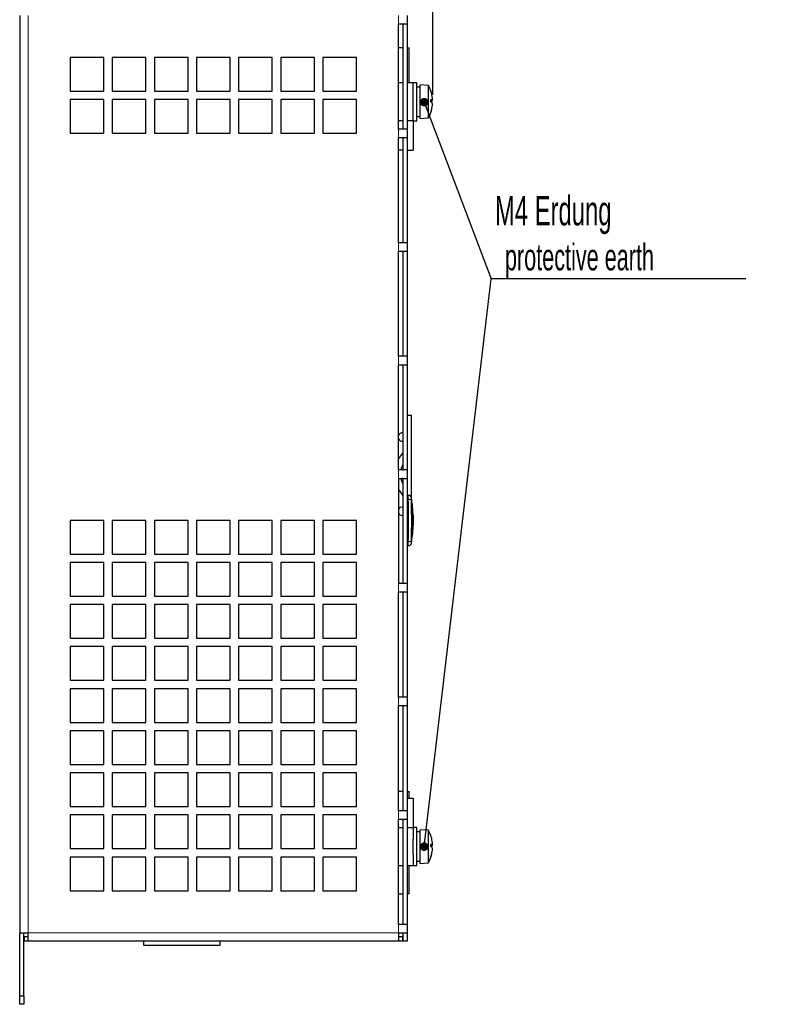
# Model space of a CAD drawing. Header units: millimetres. Extents: x 5 to 418, y 2 to 292.
# Tile 5 of 10: x 161 to 250, y 112 to 229. Entities that reach past the tile are written whole.
import ezdxf

# ---------------------------------------------------------------- set-up
doc = ezdxf.new("R2010")
doc.units = ezdxf.units.MM
doc.layers.add('SLD-0', color=7, linetype='Continuous')
doc.styles.add('SLDTEXTSTYLE0', font='TXT', dxfattribs={"width": 0.605})
doc.dimstyles.new('SLDDIMSTYLE3', dxfattribs={"dimtxt": 3.5, "dimasz": 3.302, "dimexe": 0, "dimexo": 0.0625, "dimgap": 0.875, "dimtad": 1, "dimdec": 0, "dimlfac": 2, "dimrnd": 1e-09, "dimzin": 12, "dimdsep": 46, "dimtxsty": 'SLDTEXTSTYLE0', "dimsah": 1, "dimcen": 0.09, "dimadec": 0, "dimazin": 3, "dimtfac": 1, "dimtdec": 0, "dimtofl": 0, "dimtmove": 0, "dimatfit": 3, "dimfxl": 1, "dimfrac": 2, "dimtolj": 1, "dimtzin": 12, "dimarcsym": 0})
doc.dimstyles.new('SLDDIMSTYLE4', dxfattribs={"dimtxt": 0.18, "dimasz": 1.016, "dimexe": 0, "dimexo": 0.0625, "dimgap": 0, "dimtad": 0, "dimtih": 1, "dimtoh": 1, "dimdec": 0, "dimrnd": 1e-09, "dimzin": 0, "dimdsep": 46, "dimtxsty": 'Standard', "dimblk1": 'DOT', "dimblk2": 'DOT', "dimsah": 1, "dimcen": 0.09, "dimadec": 0, "dimazin": 0, "dimtfac": 1.016, "dimtdec": 0, "dimtofl": 0, "dimtmove": 0, "dimatfit": 3, "dimldrblk": 'DOT', "dimfxl": 1, "dimfrac": 2, "dimtolj": 1, "dimtzin": 0, "dimarcsym": 0})

# ---------------------------------------------------------------- blocks, each defined once
blk = doc.blocks.new('_D_7')
at = {"layer": 'SLD-0', "color": 7}
for p, q in [((160.54, 238.96), (160.54, 251.63)), ((209.6, 220.05), (209.6, 251.63)), ((160.54, 250.63), (209.6, 250.63))]:
    blk.add_line(p, q, dxfattribs=at)
for points in [[(160.54, 250.63), (163.84, 250.12), (163.84, 251.14)], [(209.6, 250.63), (206.3, 251.14), (206.3, 250.12)]]:
    blk.add_solid(points, dxfattribs=at)
at = {"layer": 'SLD-0', "color": 7, "insert": (183.23, 255.14), "char_height": 3.5, "attachment_point": 1, "style": 'SLDTEXTSTYLE0'}
blk.add_mtext('98', dxfattribs=at)
blk = doc.blocks.new('SW_NOTE_0_1')
at = {"layer": 'SLD-0', "color": 0}
blk.add_line((30.22, 0), (0, 0), dxfattribs=at)
blk.add_line((30.22, 0), (0, 0), dxfattribs=at)
at = {"layer": 'SLD-0', "color": 0, "attachment_point": 1, "style": 'SLDTEXTSTYLE0'}
for s, insert, char_height in [('M4 Erdung', (0.43, 9.85), 3.5), ('protective earth', (1.62, 4.18), 3.175)]:
    blk.add_mtext(s, dxfattribs=dict(at, insert=insert, char_height=char_height))
blk = doc.blocks.new('_Dot')
at = {"color": 0, "linetype": 'ByBlock', "lineweight": -2}
blk.add_line((-0.5, 0), (-1, 0), dxfattribs=at)
at = {"color": 0, "linetype": 'ByBlock', "const_width": 0.5}
blk.add_lwpolyline([(-0.25, 0, 1), (0.25, 0, 1)], format="xyb", close=True, dxfattribs=at)

msp = doc.modelspace()

# ---------------------------------------------------------------- linework, layer by layer
at = {"color": 7, "linetype": 'Continuous', "lineweight": 25}
for p, q in [((160.5352, 229.4625), (160.5352, 120.4625)), ((206.5352, 229.4625), (206.5352, 228.4625)), ((205.5352, 215.9625), (205.5352, 228.4625)), ((205.5352, 228.4625), (206.5352, 228.4625)), ((206.0352, 228.4625), (206.0352, 215.9625)), ((206.5352, 228.4625), (206.5352, 215.9625)), ((206.0352, 225.6375), (205.5352, 225.6375)), ((206.5602, 225.6375), (206.5352, 225.6375)), ((206.8102, 221.4625), (206.8102, 225.6375)), ((170.5352, 224.4625), (166.5352, 224.4625)), ((166.5352, 224.4625), (166.5352, 220.4625)), ((170.5352, 220.4625), (170.5352, 224.4625)), ((175.5352, 224.4625), (171.5352, 224.4625)), ((171.5352, 224.4625), (171.5352, 220.4625)), ((175.5352, 220.4625), (175.5352, 224.4625)), ((180.5352, 224.4625), (176.5352, 224.4625)), ((176.5352, 224.4625), (176.5352, 220.4625)), ((180.5352, 220.4625), (180.5352, 224.4625)), ((185.5352, 224.4625), (181.5352, 224.4625)), ((181.5352, 224.4625), (181.5352, 220.4625)), ((185.5352, 220.4625), (185.5352, 224.4625)), ((190.5352, 224.4625), (186.5352, 224.4625)), ((186.5352, 224.4625), (186.5352, 220.4625)), ((190.5352, 220.4625), (190.5352, 224.4625)), ((195.5352, 224.4625), (191.5352, 224.4625)), ((191.5352, 224.4625), (191.5352, 220.4625)), ((195.5352, 220.4625), (195.5352, 224.4625)), ((200.5352, 224.4625), (196.5352, 224.4625)), ((196.5352, 224.4625), (196.5352, 220.4625)), ((200.5352, 220.4625), (200.5352, 224.4625)), ((206.0352, 221.4625), (205.5352, 221.4625)), ((207.2852, 221.4625), (206.5352, 221.4625)), ((207.6852, 221.4625), (207.2852, 221.4625)), ((207.2852, 220.0825), (207.2852, 221.4625)), ((207.6852, 216.9625), (207.6852, 221.4625)), ((209.0852, 221.1375), (208.0852, 221.2125)), ((208.0852, 217.2125), (208.0852, 221.2125)), ((209.0852, 217.2875), (209.0852, 221.1375)), ((166.5352, 220.4625), (170.5352, 220.4625)), ((171.5352, 220.4625), (175.5352, 220.4625)), ((176.5352, 220.4625), (180.5352, 220.4625)), ((181.5352, 220.4625), (185.5352, 220.4625)), ((186.5352, 220.4625), (190.5352, 220.4625)), ((191.5352, 220.4625), (195.5352, 220.4625)), ((196.5352, 220.4625), (200.5352, 220.4625)), ((207.2852, 218.3425), (207.2852, 220.0825)), ((208.0852, 220.9625), (207.6852, 220.9625)), ((170.5352, 219.4625), (166.5352, 219.4625)), ((166.5352, 219.4625), (166.5352, 215.4625)), ((170.5352, 215.4625), (170.5352, 219.4625)), ((175.5352, 219.4625), (171.5352, 219.4625)), ((171.5352, 219.4625), (171.5352, 215.4625)), ((175.5352, 215.4625), (175.5352, 219.4625)), ((180.5352, 219.4625), (176.5352, 219.4625)), ((176.5352, 219.4625), (176.5352, 215.4625)), ((180.5352, 215.4625), (180.5352, 219.4625)), ((185.5352, 219.4625), (181.5352, 219.4625)), ((181.5352, 219.4625), (181.5352, 215.4625)), ((185.5352, 215.4625), (185.5352, 219.4625)), ((190.5352, 219.4625), (186.5352, 219.4625)), ((186.5352, 219.4625), (186.5352, 215.4625)), ((190.5352, 215.4625), (190.5352, 219.4625)), ((195.5352, 219.4625), (191.5352, 219.4625)), ((191.5352, 219.4625), (191.5352, 215.4625)), ((195.5352, 215.4625), (195.5352, 219.4625)), ((200.5352, 219.4625), (196.5352, 219.4625)), ((196.5352, 219.4625), (196.5352, 215.4625)), ((200.5352, 215.4625), (200.5352, 219.4625)), ((209.3679, 219.2235), (209.403, 219.228)), ((209.3689, 219.394), (209.5188, 219.4154)), ((209.3691, 219.2799), (209.5368, 219.303)), ((209.5294, 219.8204), (209.5299, 219.8204)), ((209.5409, 219.4705), (209.5626, 219.4726)), ((209.5523, 218.9119), (209.5626, 218.9107)), ((207.2852, 216.9625), (207.2852, 218.3425)), ((209.5216, 218.5892), (209.5299, 218.5889)), ((206.0352, 216.9625), (205.5352, 216.9625)), ((207.2852, 216.9625), (206.5352, 216.9625)), ((207.2852, 216.9625), (207.6852, 216.9625)), ((207.2852, 216.9625), (207.2852, 213.4625)), ((207.6852, 217.4625), (208.0852, 217.4625)), ((208.0852, 217.2125), (209.0852, 217.2875)), ((166.5352, 215.4625), (170.5352, 215.4625)), ((171.5352, 215.4625), (175.5352, 215.4625)), ((176.5352, 215.4625), (180.5352, 215.4625)), ((181.5352, 215.4625), (185.5352, 215.4625)), ((186.5352, 215.4625), (190.5352, 215.4625)), ((191.5352, 215.4625), (195.5352, 215.4625)), ((196.5352, 215.4625), (200.5352, 215.4625)), ((206.5352, 215.9625), (205.5352, 215.9625)), ((206.5352, 215.9625), (206.5352, 214.9625)), ((205.5352, 202.4625), (205.5352, 214.9625)), ((205.5352, 214.9625), (206.5352, 214.9625)), ((206.0352, 214.9625), (206.0352, 202.4625)), ((206.5352, 214.9625), (206.5352, 202.4625)), ((205.5352, 213.4875), (206.0352, 213.4875)), ((206.5352, 213.4625), (207.2852, 213.4625)), ((206.5352, 202.4625), (205.5352, 202.4625)), ((206.5352, 202.4625), (206.5352, 201.4625)), ((205.5352, 188.9625), (205.5352, 201.4625)), ((205.5352, 201.4625), (206.5352, 201.4625)), ((206.0352, 201.4625), (206.0352, 188.9625)), ((206.5352, 201.4625), (206.5352, 188.9625)), ((206.5352, 188.9625), (205.5352, 188.9625)), ((206.5352, 188.9625), (206.5352, 187.9625)), ((205.5352, 175.4625), (205.5352, 187.9625)), ((205.5352, 187.9625), (206.5352, 187.9625)), ((206.0352, 187.9625), (206.0352, 175.4625)), ((206.5352, 187.9625), (206.5352, 175.4625)), ((206.5352, 181.9625), (207.0352, 181.9625)), ((207.0352, 181.9625), (207.0352, 172.2834)), ((206.0352, 178.8633), (205.9852, 178.8608)), ((206.0334, 177.4468), (206.0352, 177.4468)), ((206.5352, 175.4625), (205.5352, 175.4625)), ((205.5352, 174.4625), (205.5352, 161.9625)), ((205.5352, 174.4625), (206.5352, 174.4625)), ((205.9852, 174.4608), (205.9446, 174.4625)), ((206.0259, 174.4625), (205.9852, 174.4608)), ((206.0352, 174.4625), (206.0352, 161.9625)), ((206.5352, 175.4625), (206.5352, 174.4625)), ((206.5352, 174.4625), (206.5352, 161.9625)), ((206.0352, 172.4782), (206.0334, 172.4782)), ((206.5352, 172.4625), (206.6912, 172.4625)), ((207.1531, 171.4022), (207.0723, 172.1915)), ((207.0775, 171.4021), (207.0675, 171.4021)), ((207.1555, 170.3357), (207.1116, 171.4021)), ((207.1437, 171.4021), (207.1337, 171.4021)), ((207.1437, 171.4021), (207.1555, 170.3357)), ((207.2342, 170.4976), (207.1779, 171.4257)), ((207.2235, 170.3342), (207.179, 171.2831)), ((206.0352, 170.0633), (205.9852, 170.0608)), ((207.2215, 169.9337), (207.1915, 167.778)), ((170.5352, 169.4625), (166.5352, 169.4625)), ((166.5352, 169.4625), (166.5352, 165.4625)), ((170.5352, 165.4625), (170.5352, 169.4625)), ((175.5352, 169.4625), (171.5352, 169.4625)), ((171.5352, 169.4625), (171.5352, 165.4625)), ((175.5352, 165.4625), (175.5352, 169.4625)), ((180.5352, 169.4625), (176.5352, 169.4625)), ((176.5352, 169.4625), (176.5352, 165.4625)), ((180.5352, 165.4625), (180.5352, 169.4625)), ((185.5352, 169.4625), (181.5352, 169.4625)), ((181.5352, 169.4625), (181.5352, 165.4625)), ((185.5352, 165.4625), (185.5352, 169.4625)), ((190.5352, 169.4625), (186.5352, 169.4625)), ((186.5352, 169.4625), (186.5352, 165.4625)), ((190.5352, 165.4625), (190.5352, 169.4625)), ((195.5352, 169.4625), (191.5352, 169.4625)), ((191.5352, 169.4625), (191.5352, 165.4625)), ((195.5352, 165.4625), (195.5352, 169.4625)), ((200.5352, 169.4625), (196.5352, 169.4625)), ((196.5352, 169.4625), (196.5352, 165.4625)), ((200.5352, 165.4625), (200.5352, 169.4625)), ((207.1384, 167.5954), (207.1514, 168.9807)), ((207.167, 169.5849), (207.1485, 167.5954)), ((207.1858, 167.5717), (207.2383, 168.4986)), ((207.2593, 168.4974), (207.2627, 168.4974)), ((207.2627, 168.4974), (207.2886, 169.1349)), ((207.2886, 169.1349), (207.2829, 169.1349)), ((207.0794, 167.5954), (207.0694, 167.5954)), ((207.0723, 166.7335), (207.1605, 167.5953)), ((207.1485, 167.5954), (207.1384, 167.5954)), ((206.5352, 166.4625), (206.6912, 166.4625)), ((166.5352, 165.4625), (170.5352, 165.4625)), ((171.5352, 165.4625), (175.5352, 165.4625)), ((176.5352, 165.4625), (180.5352, 165.4625)), ((181.5352, 165.4625), (185.5352, 165.4625)), ((186.5352, 165.4625), (190.5352, 165.4625)), ((191.5352, 165.4625), (195.5352, 165.4625)), ((196.5352, 165.4625), (200.5352, 165.4625)), ((170.5352, 164.4625), (166.5352, 164.4625)), ((166.5352, 164.4625), (166.5352, 160.4625)), ((170.5352, 160.4625), (170.5352, 164.4625)), ((175.5352, 164.4625), (171.5352, 164.4625)), ((171.5352, 164.4625), (171.5352, 160.4625)), ((175.5352, 160.4625), (175.5352, 164.4625)), ((180.5352, 164.4625), (176.5352, 164.4625)), ((176.5352, 164.4625), (176.5352, 160.4625)), ((180.5352, 160.4625), (180.5352, 164.4625)), ((185.5352, 164.4625), (181.5352, 164.4625)), ((181.5352, 164.4625), (181.5352, 160.4625)), ((185.5352, 160.4625), (185.5352, 164.4625)), ((190.5352, 164.4625), (186.5352, 164.4625)), ((186.5352, 164.4625), (186.5352, 160.4625)), ((190.5352, 160.4625), (190.5352, 164.4625)), ((195.5352, 164.4625), (191.5352, 164.4625)), ((191.5352, 164.4625), (191.5352, 160.4625)), ((195.5352, 160.4625), (195.5352, 164.4625)), ((200.5352, 164.4625), (196.5352, 164.4625)), ((196.5352, 164.4625), (196.5352, 160.4625)), ((200.5352, 160.4625), (200.5352, 164.4625)), ((206.5352, 161.9625), (205.5352, 161.9625)), ((206.5352, 161.9625), (206.5352, 160.9625)), ((166.5352, 160.4625), (170.5352, 160.4625)), ((171.5352, 160.4625), (175.5352, 160.4625)), ((176.5352, 160.4625), (180.5352, 160.4625)), ((181.5352, 160.4625), (185.5352, 160.4625)), ((186.5352, 160.4625), (190.5352, 160.4625)), ((191.5352, 160.4625), (195.5352, 160.4625)), ((196.5352, 160.4625), (200.5352, 160.4625)), ((205.5352, 148.4625), (205.5352, 160.9625)), ((205.5352, 160.9625), (206.5352, 160.9625)), ((206.0352, 160.9625), (206.0352, 148.4625)), ((206.5352, 160.9625), (206.5352, 148.4625)), ((170.5352, 159.4625), (166.5352, 159.4625)), ((166.5352, 159.4625), (166.5352, 155.4625)), ((170.5352, 155.4625), (170.5352, 159.4625)), ((175.5352, 159.4625), (171.5352, 159.4625)), ((171.5352, 159.4625), (171.5352, 155.4625)), ((175.5352, 155.4625), (175.5352, 159.4625)), ((180.5352, 159.4625), (176.5352, 159.4625)), ((176.5352, 159.4625), (176.5352, 155.4625)), ((180.5352, 155.4625), (180.5352, 159.4625)), ((185.5352, 159.4625), (181.5352, 159.4625)), ((181.5352, 159.4625), (181.5352, 155.4625)), ((185.5352, 155.4625), (185.5352, 159.4625)), ((190.5352, 159.4625), (186.5352, 159.4625)), ((186.5352, 159.4625), (186.5352, 155.4625)), ((190.5352, 155.4625), (190.5352, 159.4625)), ((195.5352, 159.4625), (191.5352, 159.4625)), ((191.5352, 159.4625), (191.5352, 155.4625)), ((195.5352, 155.4625), (195.5352, 159.4625)), ((200.5352, 159.4625), (196.5352, 159.4625)), ((196.5352, 159.4625), (196.5352, 155.4625)), ((200.5352, 155.4625), (200.5352, 159.4625)), ((166.5352, 155.4625), (170.5352, 155.4625)), ((170.5352, 154.4625), (166.5352, 154.4625)), ((166.5352, 154.4625), (166.5352, 150.4625)), ((170.5352, 150.4625), (170.5352, 154.4625)), ((171.5352, 155.4625), (175.5352, 155.4625)), ((175.5352, 154.4625), (171.5352, 154.4625)), ((171.5352, 154.4625), (171.5352, 150.4625)), ((175.5352, 150.4625), (175.5352, 154.4625)), ((176.5352, 155.4625), (180.5352, 155.4625)), ((180.5352, 154.4625), (176.5352, 154.4625)), ((176.5352, 154.4625), (176.5352, 150.4625)), ((180.5352, 150.4625), (180.5352, 154.4625)), ((181.5352, 155.4625), (185.5352, 155.4625)), ((185.5352, 154.4625), (181.5352, 154.4625)), ((181.5352, 154.4625), (181.5352, 150.4625)), ((185.5352, 150.4625), (185.5352, 154.4625)), ((186.5352, 155.4625), (190.5352, 155.4625)), ((190.5352, 154.4625), (186.5352, 154.4625)), ((186.5352, 154.4625), (186.5352, 150.4625)), ((190.5352, 150.4625), (190.5352, 154.4625)), ((191.5352, 155.4625), (195.5352, 155.4625)), ((195.5352, 154.4625), (191.5352, 154.4625)), ((191.5352, 154.4625), (191.5352, 150.4625)), ((195.5352, 150.4625), (195.5352, 154.4625)), ((196.5352, 155.4625), (200.5352, 155.4625)), ((200.5352, 154.4625), (196.5352, 154.4625)), ((196.5352, 154.4625), (196.5352, 150.4625)), ((200.5352, 150.4625), (200.5352, 154.4625)), ((166.5352, 150.4625), (170.5352, 150.4625)), ((171.5352, 150.4625), (175.5352, 150.4625)), ((176.5352, 150.4625), (180.5352, 150.4625)), ((181.5352, 150.4625), (185.5352, 150.4625)), ((186.5352, 150.4625), (190.5352, 150.4625)), ((191.5352, 150.4625), (195.5352, 150.4625)), ((196.5352, 150.4625), (200.5352, 150.4625)), ((170.5352, 149.4625), (166.5352, 149.4625)), ((166.5352, 149.4625), (166.5352, 145.4625)), ((170.5352, 145.4625), (170.5352, 149.4625)), ((175.5352, 149.4625), (171.5352, 149.4625)), ((171.5352, 149.4625), (171.5352, 145.4625)), ((175.5352, 145.4625), (175.5352, 149.4625)), ((180.5352, 149.4625), (176.5352, 149.4625)), ((176.5352, 149.4625), (176.5352, 145.4625)), ((180.5352, 145.4625), (180.5352, 149.4625)), ((185.5352, 149.4625), (181.5352, 149.4625)), ((181.5352, 149.4625), (181.5352, 145.4625)), ((185.5352, 145.4625), (185.5352, 149.4625)), ((190.5352, 149.4625), (186.5352, 149.4625)), ((186.5352, 149.4625), (186.5352, 145.4625)), ((190.5352, 145.4625), (190.5352, 149.4625)), ((195.5352, 149.4625), (191.5352, 149.4625)), ((191.5352, 149.4625), (191.5352, 145.4625)), ((195.5352, 145.4625), (195.5352, 149.4625)), ((200.5352, 149.4625), (196.5352, 149.4625)), ((196.5352, 149.4625), (196.5352, 145.4625)), ((200.5352, 145.4625), (200.5352, 149.4625)), ((206.5352, 148.4625), (205.5352, 148.4625)), ((205.5352, 134.9625), (205.5352, 147.4625)), ((205.5352, 147.4625), (206.5352, 147.4625)), ((206.0352, 147.4625), (206.0352, 134.9625)), ((206.5352, 148.4625), (206.5352, 147.4625)), ((206.5352, 147.4625), (206.5352, 134.9625)), ((166.5352, 145.4625), (170.5352, 145.4625)), ((171.5352, 145.4625), (175.5352, 145.4625)), ((176.5352, 145.4625), (180.5352, 145.4625)), ((181.5352, 145.4625), (185.5352, 145.4625)), ((186.5352, 145.4625), (190.5352, 145.4625)), ((191.5352, 145.4625), (195.5352, 145.4625)), ((196.5352, 145.4625), (200.5352, 145.4625)), ((170.5352, 144.4625), (166.5352, 144.4625)), ((166.5352, 144.4625), (166.5352, 140.4625)), ((170.5352, 140.4625), (170.5352, 144.4625)), ((175.5352, 144.4625), (171.5352, 144.4625)), ((171.5352, 144.4625), (171.5352, 140.4625)), ((175.5352, 140.4625), (175.5352, 144.4625)), ((180.5352, 144.4625), (176.5352, 144.4625)), ((176.5352, 144.4625), (176.5352, 140.4625)), ((180.5352, 140.4625), (180.5352, 144.4625)), ((185.5352, 144.4625), (181.5352, 144.4625)), ((181.5352, 144.4625), (181.5352, 140.4625)), ((185.5352, 140.4625), (185.5352, 144.4625)), ((190.5352, 144.4625), (186.5352, 144.4625)), ((186.5352, 144.4625), (186.5352, 140.4625)), ((190.5352, 140.4625), (190.5352, 144.4625)), ((195.5352, 144.4625), (191.5352, 144.4625)), ((191.5352, 144.4625), (191.5352, 140.4625)), ((195.5352, 140.4625), (195.5352, 144.4625)), ((200.5352, 144.4625), (196.5352, 144.4625)), ((196.5352, 144.4625), (196.5352, 140.4625)), ((200.5352, 140.4625), (200.5352, 144.4625)), ((166.5352, 140.4625), (170.5352, 140.4625)), ((171.5352, 140.4625), (175.5352, 140.4625)), ((176.5352, 140.4625), (180.5352, 140.4625)), ((181.5352, 140.4625), (185.5352, 140.4625)), ((186.5352, 140.4625), (190.5352, 140.4625)), ((191.5352, 140.4625), (195.5352, 140.4625)), ((196.5352, 140.4625), (200.5352, 140.4625)), ((170.5352, 139.4625), (166.5352, 139.4625)), ((166.5352, 139.4625), (166.5352, 135.4625)), ((170.5352, 135.4625), (170.5352, 139.4625)), ((175.5352, 139.4625), (171.5352, 139.4625)), ((171.5352, 139.4625), (171.5352, 135.4625)), ((175.5352, 135.4625), (175.5352, 139.4625)), ((180.5352, 139.4625), (176.5352, 139.4625)), ((176.5352, 139.4625), (176.5352, 135.4625)), ((180.5352, 135.4625), (180.5352, 139.4625)), ((185.5352, 139.4625), (181.5352, 139.4625)), ((181.5352, 139.4625), (181.5352, 135.4625)), ((185.5352, 135.4625), (185.5352, 139.4625)), ((190.5352, 139.4625), (186.5352, 139.4625)), ((186.5352, 139.4625), (186.5352, 135.4625)), ((190.5352, 135.4625), (190.5352, 139.4625)), ((195.5352, 139.4625), (191.5352, 139.4625)), ((191.5352, 139.4625), (191.5352, 135.4625)), ((195.5352, 135.4625), (195.5352, 139.4625)), ((200.5352, 139.4625), (196.5352, 139.4625)), ((196.5352, 139.4625), (196.5352, 135.4625)), ((200.5352, 135.4625), (200.5352, 139.4625)), ((206.0352, 137.2375), (205.5352, 137.2375)), ((206.5602, 137.2375), (206.5352, 137.2375)), ((206.8102, 136.4625), (206.8102, 137.2375)), ((206.5352, 136.4625), (207.2852, 136.4625)), ((207.2852, 136.4625), (207.2852, 132.9625)), ((166.5352, 135.4625), (170.5352, 135.4625)), ((171.5352, 135.4625), (175.5352, 135.4625)), ((176.5352, 135.4625), (180.5352, 135.4625)), ((181.5352, 135.4625), (185.5352, 135.4625)), ((186.5352, 135.4625), (190.5352, 135.4625)), ((191.5352, 135.4625), (195.5352, 135.4625)), ((196.5352, 135.4625), (200.5352, 135.4625)), ((206.5352, 134.9625), (205.5352, 134.9625)), ((206.5352, 134.9625), (206.5352, 133.9625)), ((170.5352, 134.4625), (166.5352, 134.4625)), ((166.5352, 134.4625), (166.5352, 130.4625)), ((170.5352, 130.4625), (170.5352, 134.4625)), ((175.5352, 134.4625), (171.5352, 134.4625)), ((171.5352, 134.4625), (171.5352, 130.4625)), ((175.5352, 130.4625), (175.5352, 134.4625)), ((180.5352, 134.4625), (176.5352, 134.4625)), ((176.5352, 134.4625), (176.5352, 130.4625)), ((180.5352, 130.4625), (180.5352, 134.4625)), ((185.5352, 134.4625), (181.5352, 134.4625)), ((181.5352, 134.4625), (181.5352, 130.4625)), ((185.5352, 130.4625), (185.5352, 134.4625)), ((190.5352, 134.4625), (186.5352, 134.4625)), ((186.5352, 134.4625), (186.5352, 130.4625)), ((190.5352, 130.4625), (190.5352, 134.4625)), ((195.5352, 134.4625), (191.5352, 134.4625)), ((191.5352, 134.4625), (191.5352, 130.4625)), ((195.5352, 130.4625), (195.5352, 134.4625)), ((200.5352, 134.4625), (196.5352, 134.4625)), ((196.5352, 134.4625), (196.5352, 130.4625)), ((200.5352, 130.4625), (200.5352, 134.4625)), ((205.5352, 121.4625), (205.5352, 133.9625)), ((205.5352, 133.9625), (206.5352, 133.9625)), ((206.0352, 133.9625), (206.0352, 121.4625)), ((206.5352, 133.9625), (206.5352, 121.4625)), ((205.5352, 132.9625), (206.0352, 132.9625)), ((206.5352, 132.9625), (207.2852, 132.9625)), ((207.6852, 132.9625), (207.2852, 132.9625)), ((207.2852, 132.9625), (207.2852, 131.5825)), ((207.6852, 128.4625), (207.6852, 132.9625)), ((208.0852, 132.4625), (207.6852, 132.4625)), ((209.0852, 132.6375), (208.0852, 132.7125)), ((208.0852, 128.7125), (208.0852, 132.7125)), ((209.0852, 128.7875), (209.0852, 132.6375)), ((207.2852, 129.8425), (207.2852, 131.5825)), ((209.5294, 131.3204), (209.5299, 131.3204)), ((166.5352, 130.4625), (170.5352, 130.4625)), ((171.5352, 130.4625), (175.5352, 130.4625)), ((176.5352, 130.4625), (180.5352, 130.4625)), ((181.5352, 130.4625), (185.5352, 130.4625)), ((186.5352, 130.4625), (190.5352, 130.4625)), ((191.5352, 130.4625), (195.5352, 130.4625)), ((196.5352, 130.4625), (200.5352, 130.4625)), ((209.3679, 130.7235), (209.403, 130.728)), ((209.3689, 130.894), (209.5188, 130.9154)), ((209.3691, 130.7799), (209.5368, 130.803)), ((209.5216, 130.0892), (209.5299, 130.0889)), ((209.5409, 130.9705), (209.5626, 130.9726)), ((209.5523, 130.4119), (209.5626, 130.4107)), ((170.5352, 129.4625), (166.5352, 129.4625)), ((166.5352, 129.4625), (166.5352, 125.4625)), ((170.5352, 125.4625), (170.5352, 129.4625)), ((175.5352, 129.4625), (171.5352, 129.4625)), ((171.5352, 129.4625), (171.5352, 125.4625)), ((175.5352, 125.4625), (175.5352, 129.4625)), ((180.5352, 129.4625), (176.5352, 129.4625)), ((176.5352, 129.4625), (176.5352, 125.4625)), ((180.5352, 125.4625), (180.5352, 129.4625)), ((185.5352, 129.4625), (181.5352, 129.4625)), ((181.5352, 129.4625), (181.5352, 125.4625)), ((185.5352, 125.4625), (185.5352, 129.4625)), ((190.5352, 129.4625), (186.5352, 129.4625)), ((186.5352, 129.4625), (186.5352, 125.4625)), ((190.5352, 125.4625), (190.5352, 129.4625)), ((195.5352, 129.4625), (191.5352, 129.4625)), ((191.5352, 129.4625), (191.5352, 125.4625)), ((195.5352, 125.4625), (195.5352, 129.4625)), ((200.5352, 129.4625), (196.5352, 129.4625)), ((196.5352, 129.4625), (196.5352, 125.4625)), ((200.5352, 125.4625), (200.5352, 129.4625)), ((207.2852, 129.8425), (207.2852, 128.4625)), ((207.6852, 128.9625), (208.0852, 128.9625)), ((208.0852, 128.7125), (209.0852, 128.7875)), ((205.5352, 128.4625), (206.0352, 128.4625)), ((206.5352, 128.4625), (207.2852, 128.4625)), ((206.8102, 125.0875), (206.8102, 128.4625)), ((207.2852, 128.4625), (207.6852, 128.4625)), ((166.5352, 125.4625), (170.5352, 125.4625)), ((171.5352, 125.4625), (175.5352, 125.4625)), ((176.5352, 125.4625), (180.5352, 125.4625)), ((181.5352, 125.4625), (185.5352, 125.4625)), ((186.5352, 125.4625), (190.5352, 125.4625)), ((191.5352, 125.4625), (195.5352, 125.4625)), ((196.5352, 125.4625), (200.5352, 125.4625)), ((205.5352, 125.0875), (206.0352, 125.0875)), ((206.5352, 125.0875), (206.5602, 125.0875)), ((206.5352, 121.4625), (205.5352, 121.4625)), ((206.5352, 121.4625), (206.5352, 120.4625)), ((160.5352, 120.4625), (161.5352, 120.4625)), ((160.5352, 112.9625), (160.5352, 120.4625)), ((161.0352, 112.9625), (161.0352, 120.4625)), ((161.0852, 119.9625), (161.0352, 119.9625)), ((161.0852, 119.4625), (161.0352, 119.4625)), ((161.5352, 119.9625), (161.0852, 119.9625)), ((161.0852, 119.9625), (161.0852, 119.4625)), ((161.5352, 119.4625), (161.0852, 119.4625)), ((161.5352, 119.4625), (161.5352, 120.4625)), ((205.5352, 119.4625), (161.5352, 119.4625)), ((175.2852, 118.9625), (175.2852, 119.4625)), ((184.2852, 119.4625), (184.2852, 118.9625)), ((205.5352, 120.4625), (205.5352, 119.4625)), ((205.5352, 120.4625), (206.5352, 120.4625)), ((205.9852, 119.9625), (205.5352, 119.9625)), ((205.9852, 119.4625), (205.5352, 119.4625)), ((206.0352, 119.9625), (205.9852, 119.9625)), ((205.9852, 119.9625), (205.9852, 119.4625)), ((206.0352, 119.4625), (205.9852, 119.4625)), ((206.0352, 120.4625), (206.0352, 119.4625)), ((206.5352, 119.4625), (206.0352, 119.4625)), ((206.5352, 120.4625), (206.5352, 119.4625)), ((184.2852, 118.9625), (175.2852, 118.9625)), ((160.5352, 112.9625), (161.0352, 112.9625)), ((160.5352, 111.9625), (160.5352, 112.9625)), ((161.0352, 112.9625), (161.0352, 111.9625)), ((161.0352, 111.9625), (160.5352, 111.9625))]:
    msp.add_line(p, q, dxfattribs=at)
at = {"color": 7, "linetype": 'Continuous', "lineweight": 18}
for p, q in [((161.5352, 229.4625), (161.5352, 120.4625)), ((205.5352, 229.4625), (205.5352, 228.4625)), ((206.5602, 225.6375), (206.5602, 221.4625)), ((205.5352, 215.9625), (205.5352, 214.9625)), ((205.5352, 202.4625), (205.5352, 201.4625)), ((205.5352, 188.9625), (205.5352, 187.9625)), ((205.5352, 175.4625), (205.5352, 174.4625)), ((206.5352, 171.9625), (206.6912, 171.9625)), ((207.0411, 171.9666), (206.6912, 171.9625)), ((206.5352, 166.9625), (206.6912, 166.9625)), ((207.0411, 166.9584), (206.6912, 166.9625)), ((207.0411, 166.8064), (207.0767, 166.7659)), ((205.5352, 161.9625), (205.5352, 160.9625)), ((205.5352, 148.4625), (205.5352, 147.4625)), ((206.5602, 137.2375), (206.5602, 136.4625)), ((205.5352, 134.9625), (205.5352, 133.9625)), ((206.5602, 128.4625), (206.5602, 125.0875)), ((205.5352, 121.4625), (205.5352, 120.4625)), ((161.5352, 120.4625), (205.5352, 120.4625))]:
    msp.add_line(p, q, dxfattribs=at)
at = {"color": 7, "linetype": 'Continuous', "lineweight": 25, "flags": 128}
for points in [[(206.5602, 225.6375), (206.609, 225.6375), (206.6559, 225.6375), (206.6991, 225.6375), (206.737, 225.6375), (206.7681, 225.6375), (206.7912, 225.6375), (206.8054, 225.6375), (206.8102, 225.6375)], [(205.5352, 176.7467), (205.6662, 176.9668), (206.0334, 177.4468)], [(205.9446, 175.4625), (205.9852, 175.4641), (206.0259, 175.4625)], [(206.0334, 172.4782), (205.6662, 172.9582), (205.5352, 173.1783)], [(206.5602, 137.2375), (206.609, 137.2375), (206.6559, 137.2375), (206.6991, 137.2375), (206.737, 137.2375), (206.7681, 137.2375), (206.7912, 137.2375), (206.8054, 137.2375), (206.8102, 137.2375)], [(206.8102, 125.0875), (206.8054, 125.0875), (206.7912, 125.0875), (206.7681, 125.0875), (206.737, 125.0875), (206.6991, 125.0875), (206.6559, 125.0875), (206.609, 125.0875), (206.5602, 125.0875)]]:
    msp.add_lwpolyline(points, dxfattribs=at)
at = {"color": 7, "linetype": 'Continuous', "lineweight": 25}
for centre, radius, start, end in [((205.5789, 219.2125), 4, 17.868026, 28.767073), ((209.3525, 220.4291), 0.0351, 7.586814, 27.900206), ((205.6227, 219.236), 3.9506, 8.892758, 17.828699), ((209.295, 218.7868), 0.6672, 70.401979, 83.757506), ((205.4336, 219.3312), 3.9358, 358.268844, 1.731156), ((209.0483, 218.3984), 0.8743, 57.441451, 68.581903), ((209.1575, 219.8229), 0.6436, 292.426125, 306.115207), ((209.1294, 219.6034), 0.4325, 334.224273, 349.434424), ((208.5999, 218.8544), 0.9609, 6.543117, 16.993927), ((206.4101, 219.4062), 3.1467, 2.147373, 8.046725), ((205.8811, 219.0917), 3.6756, 352.554105, 358.007386), ((205.8998, 219.3035), 3.6667, 2.644111, 8.104741), ((206.429, 219.0667), 3.1375, 351.239397, 357.148668), ((208.645, 219.5255), 0.9191, 345.991818, 356.705391), ((209.2011, 218.8781), 0.363, 5.14953, 13.22685), ((205.5789, 219.2125), 4, 331.232927, 347.795539), ((205.5534, 219.235), 4.0204, 342.302663, 351.134733), ((209.3486, 217.9956), 0.0389, 351.158616, 26.18547), ((205.6388, 219.1997), 3.9388, 342.108893, 351.078993), ((205.9852, 179.3625), 0.5016, 84.2792, 153.77037), ((205.9852, 179.3625), 0.5016, 206.22963, 270), ((208.7834, 174.9625), 3, 156.35859, 170.405932), ((208.7834, 174.9625), 3, 189.594068, 203.64141), ((206.7298, 172.1125), 0.35, 7.642337, 90), ((205.9852, 170.5625), 0.5016, 84.2792, 153.77037), ((205.9852, 170.5625), 0.5016, 206.22963, 270), ((206.7298, 166.8125), 0.35, 270, 352.373112), ((205.5789, 130.7125), 4, 17.868026, 28.767073), ((209.3525, 131.9291), 0.0351, 7.586814, 27.900206), ((205.6227, 130.736), 3.9506, 8.892758, 17.828699), ((206.4101, 130.9062), 3.1467, 2.147373, 8.046725), ((205.8998, 130.8035), 3.6667, 2.644111, 8.104741), ((209.295, 130.2868), 0.6672, 70.401979, 83.757506), ((205.4336, 130.8312), 3.9358, 358.268844, 1.731156), ((209.0483, 129.8984), 0.8743, 57.441451, 68.581903), ((205.5534, 130.735), 4.0204, 342.302663, 351.134733), ((205.6388, 130.6997), 3.9388, 342.108893, 351.078993), ((209.1575, 131.3229), 0.6436, 292.426125, 306.115207), ((209.1294, 131.1034), 0.4325, 334.224273, 349.434424), ((208.5999, 130.3544), 0.9609, 6.543117, 16.993927), ((205.8811, 130.5917), 3.6756, 352.554105, 358.007386), ((206.429, 130.5667), 3.1375, 351.239397, 357.148668), ((208.645, 131.0255), 0.9191, 345.991818, 356.705391), ((209.2011, 130.3781), 0.363, 5.14953, 13.22685), ((205.5789, 130.7125), 4, 331.232927, 347.795539), ((209.3486, 129.4956), 0.0389, 351.158616, 26.18547)]:
    msp.add_arc(centre, radius, start, end, dxfattribs=at)
at = {"color": 7, "linetype": 'Continuous', "lineweight": 18}
for centre, start, end in [((206.6912, 172.1125), 0.989679, 89.997938), ((206.6912, 166.8125), 270.002064, 359.009565)]:
    msp.add_arc(centre, 0.35, start, end, dxfattribs=at)
for points, knots in [([(206.6912, 171.9625), (206.691, 172.0187), (206.6906, 172.1311), (206.6905, 172.2809), (206.6905, 172.394), (206.6908, 172.454), (206.6911, 172.4601), (206.6912, 172.4625)], [0, 0, 0, 0, 0.214672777, 0.429352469, 0.644026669, 0.858695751, 1, 1, 1, 1]), ([(207.0411, 172.1186), (207.041, 172.1177), (207.0407, 172.1155), (207.0405, 172.097), (207.0404, 172.0627), (207.0406, 172.0175), (207.0409, 171.9835), (207.0411, 171.9666)], [0, 0, 0, 0, 0.140566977, 0.355327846, 0.570843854, 0.786043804, 1, 1, 1, 1]), ([(207.0767, 172.1591), (207.0767, 172.1591), (207.0885, 172.1726), (207.0648, 172.1456), (207.0411, 172.1186)], [0, 0, 0, 0, 0.00007325, 1, 1, 1, 1]), ([(206.6912, 166.9625), (206.6965, 167.4941), (206.7076, 168.5932), (206.7081, 170.26), (206.6968, 171.395), (206.6912, 171.9625)], [0, 0, 0, 0, 0.31897789, 0.65947635, 1, 1, 1, 1]), ([(207.0411, 171.9666), (207.0465, 171.3982), (207.0574, 170.2613), (207.0569, 168.5917), (207.0462, 167.4908), (207.0411, 166.9584)], [0, 0, 0, 0, 0.34049866, 0.68104892, 1, 1, 1, 1]), ([(206.6912, 166.4625), (206.691, 166.468), (206.6907, 166.4791), (206.6905, 166.5653), (206.6905, 166.6921), (206.6908, 166.8327), (206.691, 166.9256), (206.6912, 166.9625)], [0, 0, 0, 0, 0.21467234, 0.42935197, 0.64402607, 0.85869541, 1, 1, 1, 1]), ([(207.0411, 166.9584), (207.041, 166.9473), (207.0407, 166.9192), (207.0404, 166.8769), (207.0404, 166.8385), (207.0406, 166.8121), (207.0409, 166.8083), (207.0411, 166.8064)], [0, 0, 0, 0, 0.1406569, 0.35550383, 0.57103286, 0.78617163, 1, 1, 1, 1])]:
    msp.add_open_spline(points, degree=3, knots=knots, dxfattribs=at)
at = {"color": 7, "linetype": 'Continuous', "lineweight": 25}
for points, knots in [([(207.0694, 167.5954), (207.0804, 168.1157), (207.1073, 169.3845), (207.0822, 170.6535), (207.0675, 171.4021)], [0, 0, 0, 0, 0.410076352, 1, 1, 1, 1]), ([(207.0775, 171.4021), (207.089, 170.8814), (207.1171, 169.6126), (207.0934, 168.3437), (207.0794, 167.5954)], [0, 0, 0, 0, 0.41032951, 1, 1, 1, 1]), ([(207.1849, 169.9337), (207.1834, 169.9368), (207.1802, 169.943), (207.1753, 169.9912), (207.1708, 170.0622), (207.1672, 170.1508), (207.1646, 170.2462), (207.1634, 170.3378), (207.1636, 170.4152), (207.1653, 170.4696), (207.1676, 170.4901), (207.1693, 170.4914), (207.1697, 170.4917)], [0, 0, 0, 0, 0.10757797, 0.21515507, 0.32274136, 0.43026461, 0.53768061, 0.64498658, 0.75221303, 0.85941075, 0.96664052, 1, 1, 1, 1]), ([(207.2235, 170.3342), (207.244, 170.1307), (207.267, 169.9023), (207.2567, 169.6736), (207.2556, 169.6487)], [0, 0, 0, 0, 0.891037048, 1, 1, 1, 1]), ([(207.2743, 169.1354), (207.2845, 169.2565), (207.3064, 169.5186), (207.2822, 169.7806), (207.2692, 169.9216)], [0, 0, 0, 0, 0.462117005, 1, 1, 1, 1]), ([(207.1915, 167.778), (207.2388, 168.2984), (207.2955, 168.9219), (207.2613, 169.5456), (207.2556, 169.6487)], [0, 0, 0, 0, 0.83462858, 1, 1, 1, 1])]:
    msp.add_open_spline(points, degree=3, knots=knots, dxfattribs=at)

# ---------------------------------------------------------------- block references
at = {"layer": 'SLD-0'}
msp.add_blockref('SW_NOTE_0_1', (216.5468, 198.169), dxfattribs=at)

# ---------------------------------------------------------------- dimensions: what is measured, and where the dimension line sits
at = {"layer": 'SLD-0', "color": 7}
dim = msp.add_linear_dim(base=(209.5989, 250.6306), p1=(160.5352, 237.9625), p2=(209.5989, 219.0515), dimstyle='SLDDIMSTYLE3', dxfattribs=at)
dim.commit()
dim.dimension.update_dxf_attribs({"geometry": '_D_7', "text_midpoint": (185.9081, 250.6306), "dimtype": 160})

# ---------------------------------------------------------------- leaders
at = {"layer": 'SLD-0'}
for points in [[(208.5749, 219.1612), (216.5468, 198.169)], [(208.5597, 130.6942), (216.5468, 198.169)]]:
    msp.add_leader(points, dimstyle='SLDDIMSTYLE4', dxfattribs=at)

doc.saveas('drawing.dxf')
